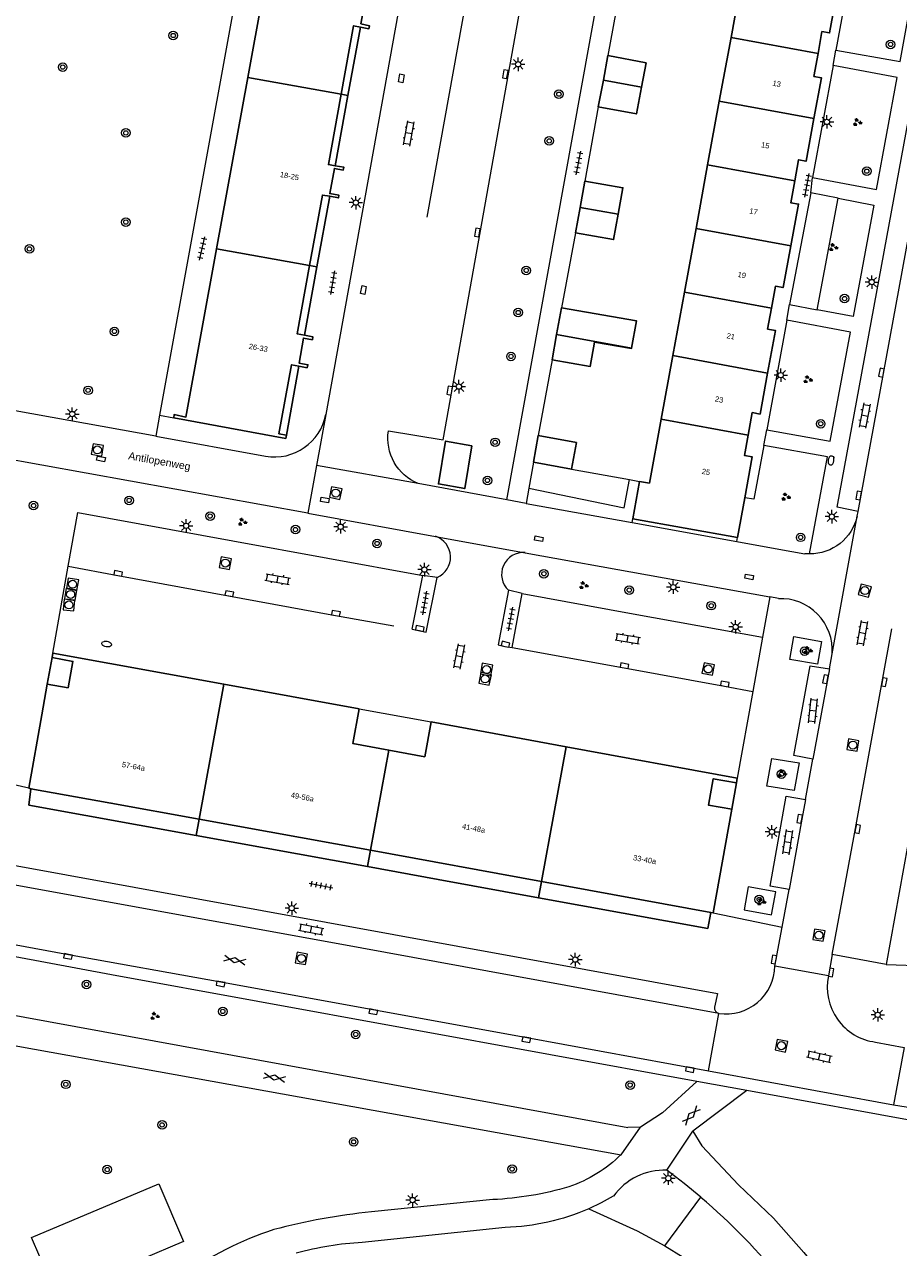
# Model space of a CAD drawing. Extents: x 131101 to 132041, y 397511 to 398853.
# Tile 46 of 80: x 131634 to 131716, y 398114 to 398229. Entities that reach past the tile are written whole.
import ezdxf
from ezdxf.enums import TextEntityAlignment as Align

# ---------------------------------------------------------------- set-up
doc = ezdxf.new("R2010")
doc.units = 0
doc.linetypes.add('DGN Style 2', pattern=[51.514866, 30.90892, -20.605946])
doc.layers.add('_vervallen situatie', color=250, linetype='Continuous', lineweight=9, plot=False)
for name, color, linetype, lineweight in [('gg-afsc-erfafscheiding', 250, 'Continuous', 9), ('gg-afsc-hekwerk', 250, 'Continuous', 9), ('gg-afsc-muur', 250, 'Continuous', 9), ('gg-bbg-bijgebouw', 10, 'Continuous', 25), ('gg-bbg-gedigitaliseerde bijgebouw', 10, 'Continuous', 25), ('gg-bbg-hoofdgebouw', 10, 'Continuous', 25), ('gg-bbg-onder overbouw', 10, 'Continuous', 25), ('gg-bbg-overig bouwwerk', 10, 'Continuous', 25), ('gg-bbg-pand overbouw', 10, 'DGN Style 2', 25), ('gg-bbg-tussenscheiding', 10, 'Continuous', 25), ('gg-bbg-tussenscheiding niveau 01', 10, 'Continuous', 25), ('gg-knt-verharding', 250, 'Continuous', 9), ('gg-knt-verharding nz', 250, 'DGN Style 2', 9), ('gt-grn-groengrens', 250, 'Continuous', 9), ('gt-grn-weggrens', 250, 'Continuous', 9), ('gt-symb-boom', 250, 'Continuous', 9), ('gt-symb-brandkraan', 250, 'Continuous', 9), ('gt-symb-gesloten verharding', 250, 'Continuous', 9), ('gt-symb-groenvak', 250, 'Continuous', 9), ('gt-symb-klinker verharding', 250, 'Continuous', 9), ('gt-symb-kolk', 250, 'Continuous', 9), ('gt-symb-kolk center center', 250, 'Continuous', 9), ('gt-symb-lichtmast', 250, 'Continuous', 9), ('gt-symb-rioolschacht', 250, 'Continuous', 9), ('gt-symb-tegel verharding', 250, 'Continuous', 9), ('X-AL-huisnummers', 2, 'Continuous', 25), ('X-AL-straatnaam', 3, 'Continuous', 35)]:
    doc.layers.add(name, color=color, linetype=linetype, lineweight=lineweight)
doc.styles.add('CS Annotative', font='arial.ttf')

# ---------------------------------------------------------------- blocks, each defined once
blk = doc.blocks.new('gt0-GRVAK')
at = {"layer": 'gt-symb-groenvak'}
for p, q in [((-0.11, 0.19), (-0.23, 0.24)), ((-0.18, 0.15), (0.09, 0.15)), ((-0.09, 0.21), (-0.16, 0.32)), ((-0.05, 0.21), (-0.05, 0.39)), ((0, 0.21), (0.06, 0.32)), ((0.02, 0.19), (0.13, 0.24)), ((0.26, -0.05), (0.2, 0.06)), ((0.3, -0.05), (0.3, 0.13)), ((0.35, -0.05), (0.41, 0.06)), ((-0.24, -0.23), (-0.36, -0.18)), ((-0.32, -0.26), (-0.05, -0.26)), ((-0.23, -0.21), (-0.29, -0.09)), ((-0.18, -0.2), (-0.18, -0.02)), ((-0.14, -0.21), (-0.07, -0.09)), ((-0.12, -0.23), (0, -0.18)), ((0.24, -0.07), (0.12, -0.02)), ((0.17, -0.11), (0.44, -0.11)), ((0.37, -0.07), (0.49, -0.02))]:
    blk.add_line(p, q, dxfattribs=at)
blk = doc.blocks.new('gt0-TEG1')
at = {"layer": 'gt-symb-tegel verharding'}
for p, q in [((-1.12, 0), (1.12, 0)), ((-0.9, -0.25), (-0.9, 0.25)), ((-0.45, -0.25), (-0.45, 0.25)), ((0, -0.25), (0, 0.25)), ((0.45, -0.25), (0.45, 0.25)), ((0.9, -0.25), (0.9, 0.25))]:
    blk.add_line(p, q, dxfattribs=at)
blk = doc.blocks.new('gt0-LMAST')
at = {"layer": 'gt-symb-lichtmast'}
for p, q in [((-0.18, 0.17), (-0.45, 0.44)), ((-0.01, 0.25), (-0.01, 0.62)), ((0.17, 0.17), (0.44, 0.44)), ((-0.26, 0), (-0.63, 0)), ((-0.18, -0.18), (-0.45, -0.45)), ((-0.01, -0.25), (-0.01, -0.63)), ((0.44, -0.45), (0.17, -0.18)), ((0.24, 0), (0.62, 0))]:
    blk.add_line(p, q, dxfattribs=at)
blk.add_circle((-0.01, 0), 0.25, dxfattribs=at)
blk = doc.blocks.new('gt0-BOOM')
at = {"layer": 'gt-symb-boom'}
for radius in [0.4, 0.2]:
    blk.add_circle((0, 0), radius, dxfattribs=at)
blk = doc.blocks.new('gt0-KL1')
at = {"layer": 'gt-symb-klinker verharding'}
for p, q in [((-1.15, 0.3), (1.15, 0.3)), ((-1, -0.3), (-1, 0.3)), ((-0.5, 0.3), (-0.5, 0.45)), ((0, -0.3), (0, 0.3)), ((0.5, 0.3), (0.5, 0.45)), ((1, -0.3), (1, 0.3)), ((-1.15, -0.3), (1.15, -0.3)), ((-0.5, -0.45), (-0.5, -0.3)), ((0.5, -0.45), (0.5, -0.3))]:
    blk.add_line(p, q, dxfattribs=at)
blk = doc.blocks.new('gt0-KOLK')
at = {"layer": 'gt-symb-kolk', "flags": 128}
blk.add_lwpolyline([(0, 0), (0.38, 0), (0.38, 0.4), (-0.38, 0.4), (-0.38, 0), (0, 0)], dxfattribs=at)
blk = doc.blocks.new('gt0-RS')
at = {"layer": 'gt-symb-rioolschacht', "flags": 128}
blk.add_lwpolyline([(-0.5, -0.5), (0.5, -0.5), (0.5, 0.5), (-0.5, 0.5), (-0.5, -0.5)], close=True, dxfattribs=at)
at = {"layer": 'gt-symb-rioolschacht'}
blk.add_circle((0, 0), 0.375, dxfattribs=at)
blk = doc.blocks.new('gt0-KOLKCC')
at = {"layer": 'gt-symb-kolk center center', "flags": 128}
blk.add_lwpolyline([(-0.38, 0.2), (0.38, 0.2), (0.38, -0.2), (-0.38, -0.2), (-0.38, 0.2)], close=True, dxfattribs=at)
blk = doc.blocks.new('gt0-GESVH1')
at = {"layer": 'gt-symb-gesloten verharding'}
for p, q in [((-0.99, -0.26), (0.01, 0.24)), ((0.01, -0.26), (-0.99, 0.24)), ((0.01, 0.24), (1.01, -0.26)), ((1.01, 0.24), (0.01, -0.26))]:
    blk.add_line(p, q, dxfattribs=at)
blk = doc.blocks.new('gt0-BR')
at = {"layer": 'gt-symb-brandkraan', "extrusion": (0, 0, -1)}
for centre, radius, start, end in [((0.24, 0), 0.206, 287.5669, 72.4331), ((-0.6, -2.66), 3, 72.4331, 73.108), ((0, -0.69), 0.938, 73.108, 106.892), ((0.6, -2.66), 3, 106.892, 107.5669), ((-0.24, 0), 0.206, 107.5669, 252.433), ((-0.6, 2.66), 3, 286.892, 287.5669), ((0.6, 2.66), 3, 252.433, 253.1079)]:
    blk.add_arc(centre, radius, start, end, dxfattribs=at)
at = {"layer": 'gt-symb-brandkraan'}
blk.add_arc((0, 0.69), 0.938, 253.108, 286.8921, dxfattribs=at)
blk = doc.blocks.new('_vervallen situatie')
at = {"layer": 'gt-symb-brandkraan'}
for p, rotation in [((131709.66, 398187.95), 80.27403432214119), ((131642.06, 398170.8), 168.5776789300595)]:
    blk.add_blockref('gt0-BR', p, dxfattribs=dict(at, rotation=rotation))

msp = doc.modelspace()

# ---------------------------------------------------------------- linework, layer by layer
at = {"layer": 'gg-afsc-erfafscheiding'}
for p, q in [((131690.14, 398232.99), (131688.84, 398225.76)), ((131687.94, 398220.98), (131686.67, 398214.05)), ((131685.81, 398209.21), (131684.49, 398202.22)), ((131683.63, 398197.36), (131682.34, 398190.29))]:
    msp.add_line(p, q, dxfattribs=at)
at = {"layer": 'gg-afsc-hekwerk'}
msp.add_line((131665.62, 398164.75), (131672.34, 398163.53), dxfattribs=at)
at = {"layer": 'gg-afsc-muur'}
for p, q in [((131685.43, 398187.14), (131690.84, 398186.16)), ((131690.84, 398186.16), (131691.79, 398185.99))]:
    msp.add_line(p, q, dxfattribs=at)
at = {"layer": 'gg-bbg-bijgebouw'}
for p, q in [((131688.84, 398225.76), (131688.41, 398223.47)), ((131688.41, 398223.47), (131687.94, 398220.98)), ((131686.67, 398214.05), (131686.23, 398211.59)), ((131686.23, 398211.59), (131685.81, 398209.21)), ((131684.49, 398202.22), (131684.05, 398199.72)), ((131684.05, 398199.72), (131683.63, 398197.36)), ((131682.34, 398190.29), (131681.88, 398187.8)), ((131681.88, 398187.8), (131685.43, 398187.14))]:
    msp.add_line(p, q, dxfattribs=at)
at = {"layer": 'gg-bbg-bijgebouw', "flags": 128}
for points in [[(131688.84, 398225.76), (131692.39, 398225.08), (131691.96, 398222.83)], [(131691.96, 398222.83), (131691.49, 398220.31), (131687.94, 398220.98)], [(131686.67, 398214.05), (131690.23, 398213.42), (131689.79, 398210.94)], [(131689.79, 398210.94), (131689.37, 398208.58), (131685.81, 398209.21)], [(131687.58, 398199.01), (131687.18, 398196.73), (131683.63, 398197.36)], [(131685.43, 398187.14), (131685.89, 398189.62), (131682.34, 398190.29)]]:
    msp.add_lwpolyline(points, dxfattribs=at)
at = {"layer": 'gg-bbg-gedigitaliseerde bijgebouw', "flags": 128}
for points in [[(131684.49, 398202.22), (131691.49, 398201), (131691.04, 398198.44)], [(131691.04, 398198.44), (131691.04, 398198.41), (131687.58, 398199.01)]]:
    msp.add_lwpolyline(points, dxfattribs=at)
at = {"layer": 'gg-bbg-hoofdgebouw'}
for p, q in [((131701.41, 398233.38), (131700.32, 398227.44)), ((131700.32, 398227.44), (131699.23, 398221.5)), ((131652.32, 398207.72), (131655.23, 398223.72)), ((131699.23, 398221.5), (131698.14, 398215.56)), ((131698.14, 398215.56), (131697.06, 398209.62)), ((131697.06, 398209.62), (131695.97, 398203.68)), ((131695.97, 398203.68), (131694.88, 398197.74)), ((131694.88, 398197.74), (131693.79, 398191.8)), ((131693.79, 398191.8), (131692.7, 398185.83)), ((131691.79, 398185.99), (131691.16, 398182.5)), ((131692.7, 398185.83), (131691.79, 398185.99)), ((131700.94, 398180.77), (131701.61, 398184.46)), ((131691.16, 398182.5), (131700.94, 398180.77)), ((131637.05, 398169.97), (131636.97, 398169.54)), ((131653, 398167.06), (131637.05, 398169.97)), ((131665.62, 398164.75), (131653, 398167.06)), ((131684.93, 398161.21), (131672.34, 398163.53)), ((131700.91, 398158.27), (131684.93, 398161.21)), ((131700.83, 398157.84), (131700.91, 398158.27)), ((131634.79, 398157.34), (131634.97, 398157.3)), ((131698.66, 398145.7), (131700.39, 398155.38)), ((131698.44, 398145.74), (131698.66, 398145.7))]:
    msp.add_line(p, q, dxfattribs=at)
at = {"layer": 'gg-bbg-hoofdgebouw', "flags": 128}
for points in [[(131655.23, 398223.72), (131658.1, 398239.46), (131657, 398239.68), (131657.05, 398239.97)], [(131665.74, 398228.42), (131666.54, 398228.27), (131666.6, 398228.54), (131665.78, 398228.73), (131666.21, 398231.03), (131667.03, 398230.89), (131667.07, 398231.15), (131666.26, 398231.32)], [(131710.22, 398231.77), (131709.52, 398227.88), (131708.81, 398228.01), (131708.44, 398225.95)], [(131708.44, 398225.95), (131708.05, 398223.82), (131708.75, 398223.69), (131708.05, 398219.89)], [(131708.05, 398219.89), (131707.32, 398215.9), (131706.62, 398216.03), (131706.27, 398214.07)], [(131662.88, 398212.62), (131663.68, 398212.47), (131663.72, 398212.73), (131662.88, 398212.88), (131663.32, 398215.22), (131664.14, 398215.07), (131664.2, 398215.33), (131663.39, 398215.48)], [(131706.27, 398214.07), (131705.89, 398212.02), (131706.62, 398211.89), (131705.9, 398208)], [(131648.33, 398191.93), (131648.36, 398192.24), (131649.46, 398192.01), (131652.32, 398207.72)], [(131705.9, 398208), (131705.18, 398204.1), (131704.47, 398204.23), (131704.1, 398202.19)], [(131704.1, 398202.19), (131703.74, 398200.23), (131704.48, 398200.09), (131703.74, 398196.12)], [(131660, 398196.76), (131660.77, 398196.61), (131660.84, 398196.89), (131660.02, 398197.05), (131660.42, 398199.38), (131661.26, 398199.23), (131661.31, 398199.49), (131660.52, 398199.64)], [(131703.74, 398196.12), (131703.03, 398192.29), (131702.31, 398192.42), (131701.93, 398190.31)], [(131658.83, 398190.31), (131658.78, 398190.01), (131648.33, 398191.93)], [(131701.93, 398190.31), (131701.58, 398188.41), (131702.3, 398188.28), (131701.61, 398184.46)], [(131634.79, 398157.34), (131636, 398164.21), (131636.52, 398167.07)], [(131668.38, 398160.91), (131665.03, 398161.53), (131665.62, 398164.75)], [(131672.34, 398163.53), (131671.74, 398160.29), (131668.38, 398160.91)]]:
    msp.add_lwpolyline(points, dxfattribs=at)
at = {"layer": 'gg-bbg-onder overbouw'}
for p, q in [((131666.67, 398151.56), (131650.7, 398154.46)), ((131682.64, 398148.63), (131666.67, 398151.56)), ((131698.44, 398145.74), (131682.64, 398148.63))]:
    msp.add_line(p, q, dxfattribs=at)
at = {"layer": 'gg-bbg-onder overbouw', "flags": 128}
for points in [[(131663.94, 398222.15), (131665.1, 398228.55), (131665.74, 398228.42)], [(131663.39, 398215.48), (131662.76, 398215.59), (131663.94, 398222.15)], [(131661, 398206.15), (131662.19, 398212.74), (131662.88, 398212.62)], [(131660.52, 398199.64), (131659.84, 398199.77), (131661, 398206.15)], [(131658.83, 398190.31), (131658.14, 398190.45), (131659.32, 398196.89), (131660, 398196.76)], [(131636.97, 398169.54), (131638.91, 398169.19), (131638.46, 398166.72), (131636.52, 398167.07)], [(131700.39, 398155.38), (131698.22, 398155.77), (131698.67, 398158.23), (131700.83, 398157.84)], [(131650.7, 398154.46), (131642.46, 398155.96), (131634.97, 398157.3)]]:
    msp.add_lwpolyline(points, dxfattribs=at)
at = {"layer": 'gg-bbg-overig bouwwerk', "flags": 128}
msp.add_lwpolyline([(131676.14, 398189.33), (131675.48, 398185.33), (131673.02, 398185.76), (131673.69, 398189.76), (131676.14, 398189.33)], dxfattribs=at)
at = {"layer": 'gg-bbg-pand overbouw'}
for p, q in [((131665.74, 398228.42), (131664.58, 398222.04)), ((131664.58, 398222.04), (131663.39, 398215.48)), ((131662.88, 398212.62), (131661.68, 398206.03)), ((131661.68, 398206.03), (131660.52, 398199.64)), ((131660, 398196.76), (131658.83, 398190.31)), ((131636.97, 398169.54), (131636.52, 398167.07)), ((131700.83, 398157.84), (131700.39, 398155.38)), ((131666.39, 398150.03), (131650.42, 398152.93))]:
    msp.add_line(p, q, dxfattribs=at)
at = {"layer": 'gg-bbg-pand overbouw', "flags": 128}
for points in [[(131650.42, 398152.93), (131634.79, 398155.77), (131634.97, 398157.3)], [(131682.36, 398147.12), (131673.01, 398148.83), (131666.39, 398150.03)], [(131698.44, 398145.74), (131698.17, 398144.24), (131682.36, 398147.12)]]:
    msp.add_lwpolyline(points, dxfattribs=at)
at = {"layer": 'gg-bbg-tussenscheiding'}
for p, q in [((131708.44, 398225.95), (131700.32, 398227.44)), ((131663.94, 398222.15), (131655.23, 398223.72)), ((131691.96, 398222.83), (131688.41, 398223.47)), ((131708.05, 398219.89), (131699.23, 398221.5)), ((131706.27, 398214.07), (131698.14, 398215.56)), ((131689.79, 398210.94), (131686.23, 398211.59)), ((131705.9, 398208), (131697.06, 398209.62)), ((131661, 398206.15), (131652.32, 398207.72)), ((131704.1, 398202.19), (131695.97, 398203.68)), ((131691.04, 398198.44), (131684.05, 398199.72)), ((131703.74, 398196.12), (131694.88, 398197.74)), ((131701.93, 398190.31), (131693.79, 398191.8)), ((131653, 398167.06), (131650.7, 398154.46)), ((131668.38, 398160.91), (131666.67, 398151.56)), ((131684.93, 398161.21), (131682.64, 398148.63))]:
    msp.add_line(p, q, dxfattribs=at)
at = {"layer": 'gg-bbg-tussenscheiding niveau 01'}
for p, q in [((131664.58, 398222.04), (131663.94, 398222.15)), ((131661.68, 398206.03), (131661, 398206.15)), ((131650.7, 398154.46), (131650.42, 398152.93)), ((131666.67, 398151.56), (131666.39, 398150.03)), ((131682.64, 398148.63), (131682.36, 398147.12))]:
    msp.add_line(p, q, dxfattribs=at)
at = {"layer": 'gg-knt-verharding'}
for p, q in [((131655.71, 398240.22), (131647, 398192.17)), ((131673.45, 398189.88), (131682.27, 398239.21)), ((131679.4, 398184.27), (131689.29, 398238.83)), ((131712.03, 398236.77), (131710.1, 398226.28)), ((131670.39, 398236.12), (131662.52, 398192.26)), ((131709.86, 398224.83), (131707.93, 398214.37)), ((131707.76, 398212.94), (131705.79, 398202.52)), ((131710.33, 398212.44), (131707.76, 398212.94)), ((131705.79, 398202.52), (131708.37, 398202.03)), ((131705.53, 398201.04), (131703.65, 398190.82)), ((131646.64, 398190.21), (131631.93, 398192.87)), ((131662.52, 398192.26), (131661.65, 398187.49)), ((131647, 398192.17), (131646.64, 398190.21)), ((131646.64, 398190.21), (131656.88, 398188.35)), ((131668.35, 398190.72), (131673.45, 398189.88)), ((131660.84, 398183.02), (131630.96, 398188.43)), ((131681.88, 398187.8), (131681.47, 398185.38)), ((131661.65, 398187.49), (131660.84, 398183.02)), ((131679.4, 398184.27), (131671.14, 398185.79)), ((131681.47, 398185.38), (131681.22, 398183.94)), ((131681.22, 398183.94), (131679.4, 398184.27)), ((131681.22, 398183.94), (131691.1, 398182.15)), ((131712.09, 398182.74), (131712.18, 398183.19)), ((131660.84, 398183.02), (131672.74, 398180.86)), ((131691.1, 398182.15), (131700.87, 398180.38)), ((131672.74, 398180.86), (131681.12, 398179.34)), ((131700.87, 398180.38), (131704.77, 398179.67)), ((131704.77, 398179.67), (131707.22, 398179.23)), ((131681.12, 398179.34), (131703.94, 398175.21)), ((131707.65, 398179.22), (131707.22, 398179.23)), ((131637.05, 398169.97), (131638.46, 398178.08)), ((131670.57, 398172.2), (131671.56, 398177.2)), ((131672.89, 398177.03), (131671.56, 398177.2)), ((131680.83, 398175.53), (131679.56, 398175.83)), ((131679.91, 398170.49), (131680.83, 398175.53)), ((131703.94, 398175.21), (131703.26, 398171.46)), ((131704.74, 398175.05), (131703.94, 398175.21)), ((131703.26, 398171.46), (131702.36, 398166.38)), ((131709.5, 398168.48), (131709.75, 398169.9)), ((131702.36, 398166.38), (131700.91, 398158.27)), ((131707.28, 398156.29), (131707.95, 398160.05)), ((131705.09, 398144.37), (131705.74, 398147.89)), ((131704.42, 398140.74), (131705.09, 398144.37)), ((131709.77, 398141.82), (131709.41, 398139.83)), ((131714.79, 398140.89), (131709.77, 398141.82)), ((131709.41, 398139.83), (131704.42, 398140.74)), ((131629.21, 398136.91), (131690.68, 398125.66)), ((131698.21, 398130.95), (131699.18, 398136.31)), ((131628.49, 398134.19), (131690.06, 398123.12)), ((131713.81, 398133.64), (131716.48, 398133.14)), ((131716.48, 398133.14), (131715.49, 398127.79)), ((131698.21, 398130.95), (131715.49, 398127.79)), ((131701.8, 398129.12), (131697.13, 398129.97)), ((131701.8, 398129.12), (131696.77, 398125.31)), ((131734.57, 398123.11), (131701.8, 398129.12)), ((131691.87, 398125.7), (131690.68, 398125.66)), ((131678.09, 398118.92), (131666.76, 398117.77)), ((131679.26, 398116.33), (131665.91, 398114.93))]:
    msp.add_line(p, q, dxfattribs=at)
at = {"layer": 'gg-knt-verharding', "flags": 128}
for points in [[(131712.18, 398183.19), (131710.22, 398183.58), (131718.06, 398226.21), (131723.65, 398257.03), (131725.62, 398256.64)], [(131710.1, 398226.28), (131716.09, 398225.2), (131718.01, 398235.69), (131712.03, 398236.77)], [(131707.93, 398214.37), (131713.89, 398213.27), (131715.83, 398223.73), (131709.86, 398224.83)], [(131710.33, 398212.44), (131713.64, 398211.8), (131711.71, 398201.4), (131708.37, 398202.03)], [(131721.52, 398206.34), (131726.55, 398205.41), (131718.85, 398163.28), (131714.79, 398140.89)], [(131703.65, 398190.82), (131709.57, 398189.77), (131711.46, 398199.92), (131705.53, 398201.04)], [(131703.39, 398189.35), (131702.45, 398184.35), (131701.61, 398184.46)], [(131707.65, 398179.22), (131709.32, 398188.29), (131703.39, 398189.35)], [(131638.46, 398178.08), (131639.36, 398183.09), (131653.83, 398180.46), (131671.56, 398177.2)], [(131670.57, 398172.2), (131671.89, 398171.93), (131672.89, 398177.03)], [(131679.56, 398175.83), (131678.59, 398170.74), (131679.23, 398170.59), (131679.91, 398170.49)], [(131680.83, 398175.53), (131691.2, 398173.63), (131703.26, 398171.46)], [(131708.78, 398171.06), (131708.39, 398168.93), (131705.81, 398169.38), (131706.18, 398171.52), (131708.78, 398171.06)], [(131707.95, 398160.05), (131706.18, 398160.39), (131707.71, 398168.78), (131709.5, 398168.48)], [(131704.13, 398160.12), (131706.69, 398159.7), (131706.21, 398157.13), (131703.65, 398157.55), (131704.13, 398160.12)], [(131634.79, 398157.34), (131633.44, 398157.65), (131632.49, 398152.7), (131623.13, 398154.41), (131619.56, 398155.03)], [(131705.74, 398147.89), (131703.98, 398148.19), (131705.46, 398156.61), (131707.28, 398156.29)], [(131632.12, 398149.04), (131632.34, 398150.35), (131699.06, 398138.18), (131698.79, 398136.89)], [(131699.18, 398136.31), (131663.32, 398142.86), (131631.59, 398148.64)], [(131704.5, 398147.68), (131701.93, 398148.15), (131701.55, 398145.99), (131704.11, 398145.52), (131704.5, 398147.68)], [(131622.79, 398144.71), (131638.49, 398141.83), (131652.73, 398139.27), (131681.26, 398134.06), (131698.21, 398130.95)], [(131697.13, 398129.97), (131642.52, 398139.93), (131630.15, 398142.23)], [(131697.13, 398129.97), (131693.92, 398127.03), (131691.87, 398125.7)], [(131715.49, 398127.79), (131716.67, 398127.59), (131798.82, 398112.6), (131814.29, 398109.8)], [(131696.77, 398125.31), (131697.61, 398123.95), (131701.03, 398120.32), (131704.29, 398117.18), (131707.12, 398113.99), (131710.04, 398110.43), (131712.3, 398107.25), (131713.76, 398104.44)], [(131697.52, 398119.14), (131695.95, 398120.44), (131694.34, 398121.68)], [(131637.38, 398109.97), (131635.05, 398115.39), (131646.93, 398120.39), (131649.22, 398115.02), (131637.38, 398109.97)], [(131689.34, 398119.25), (131688.21, 398118.62), (131687.04, 398118.07)]]:
    msp.add_lwpolyline(points, dxfattribs=at)
at = {"layer": 'gg-knt-verharding'}
for centre, radius, start, end in [((131657.72, 398193.16), 4.88, 260.0859, 349.352), ((131672.1, 398178.92), 2.05, 292.6888, 71.8518), ((131680.94, 398177.32), 2.03, 85.1398, 227.0533), ((131704.97, 398170.26), 4.79, 355.6313, 92.7209), ((131699.87, 398140.81), 4.55, 261.2623, 359.1546), ((131714.44, 398138.74), 5.14, 167.797, 263.0328), ((131699.28, 398136.8), 0.502, 169.5221, 258.1749), ((131694.13, 398115.76), 5.92, 87.9962, 143.9631), ((131658.06, 398073.05), 60.67, 38.9589, 49.4314), ((131672.78, 398058.61), 59.47, 95.811, 104.7378), ((131667.97, 398084.87), 32.91, 108.2741, 125.0903), ((131667.86, 398083.47), 31.52, 93.5483, 104.9178)]:
    msp.add_arc(centre, radius, start, end, dxfattribs=at)
at = {"layer": 'gg-knt-verharding', "extrusion": (0, 0, -1)}
for centre, radius, start, end in [((-131672.88, 398190.03), 4.58, 292.3627, 8.6648), ((-131707.68, 398183.74), 4.52, 192.6954, 270.3543), ((-131680.79, 398132.67), 13.31, 225.8289, 250.6675), ((-131676.65, 398149.38), 30.49, 253.7371, 267.2886), ((-131678.68, 398137.17), 20.86, 246.376, 268.423), ((-131637.39, 398126.51), 18.77, 231.6021, 329.9417)]:
    msp.add_arc(centre, radius, start, end, dxfattribs=at)
at = {"layer": 'gg-knt-verharding nz'}
for p, q in [((131677.43, 398241.1), (131668.35, 398190.72)), ((131709.5, 398168.48), (131707.95, 398160.05))]:
    msp.add_line(p, q, dxfattribs=at)
at = {"layer": 'gg-knt-verharding nz', "flags": 128}
for points in [[(131712.18, 398183.19), (131716.91, 398208.96), (131719.81, 398224.64), (131719.99, 398225.82)], [(131709.77, 398141.82), (131711.95, 398153.57), (131714.42, 398167.29), (131717.43, 398183.78), (131721.52, 398206.34)], [(131638.46, 398178.08), (131643.1, 398177.21), (131663.42, 398173.48), (131670.57, 398172.2)], [(131679.91, 398170.49), (131690.34, 398168.58), (131699.71, 398166.89), (131702.36, 398166.38)], [(131707.28, 398156.29), (131706.92, 398154.45), (131705.74, 398147.89)]]:
    msp.add_lwpolyline(points, dxfattribs=at)
at = {"layer": 'gt-grn-groengrens'}
for p, q in [((131708.37, 398202.03), (131710.33, 398212.44)), ((131691.1, 398182.15), (131691.16, 398182.5)), ((131700.87, 398180.38), (131700.94, 398180.77)), ((131694.14, 398114.62), (131697.52, 398119.14))]:
    msp.add_line(p, q, dxfattribs=at)
at = {"layer": 'gt-grn-groengrens', "flags": 128}
for points in [[(131681.47, 398185.38), (131690.36, 398183.54), (131690.84, 398186.16)], [(131687.04, 398118.07), (131691.57, 398116), (131694.14, 398114.62)], [(131694.14, 398114.62), (131695.87, 398113.54), (131697.49, 398112.31), (131698.93, 398110.92), (131700.1, 398109.28)]]:
    msp.add_lwpolyline(points, dxfattribs=at)
at = {"layer": 'gt-grn-weggrens'}
for p, q in [((131709.86, 398224.83), (131710.1, 398226.28)), ((131707.76, 398212.94), (131707.93, 398214.37)), ((131705.53, 398201.04), (131705.79, 398202.52)), ((131647, 398192.17), (131648.33, 398191.93)), ((131703.39, 398189.35), (131703.65, 398190.82)), ((131671.14, 398185.79), (131661.65, 398187.49)), ((131709.75, 398169.9), (131712.09, 398182.74)), ((131698.66, 398145.7), (131705.09, 398144.37)), ((131714.79, 398140.89), (131720.11, 398140.7)), ((131690.06, 398123.12), (131691.87, 398125.7)), ((131694.34, 398121.68), (131696.77, 398125.31))]:
    msp.add_line(p, q, dxfattribs=at)

# ---------------------------------------------------------------- block references
at = {"layer": '_vervallen situatie'}
msp.add_blockref('_vervallen situatie', (0, 0), dxfattribs=at)
at = {"layer": 'gt-symb-boom'}
for p in [(131648.27, 398227.64), (131715.21, 398226.81), (131637.96, 398224.69), (131684.26, 398222.16), (131643.85, 398218.54), (131683.36, 398217.8), (131712.99, 398214.97), (131643.85, 398210.21), (131634.85, 398207.71), (131681.21, 398205.7), (131710.92, 398203.07), (131680.47, 398201.77), (131642.78, 398200), (131679.79, 398197.67), (131640.33, 398194.5), (131708.69, 398191.38), (131678.31, 398189.65), (131677.59, 398186.09), (131644.16, 398184.22), (131635.24, 398183.74), (131651.71, 398182.76), (131659.68, 398181.5), (131706.82, 398180.77), (131667.29, 398180.2), (131682.86, 398177.37), (131690.82, 398175.85), (131698.48, 398174.39), (131707.19, 398170.14), (131705.02, 398158.65), (131702.95, 398146.96), (131640.18, 398139.02), (131652.9, 398136.5), (131665.3, 398134.35), (131690.91, 398129.62), (131647.23, 398125.9), (131665.11, 398124.32), (131642.11, 398121.73), (131679.89, 398121.78)]:
    msp.add_blockref('gt0-BOOM', p, dxfattribs=at)
at = {"layer": 'gt-symb-boom', "rotation": 349.8027944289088}
msp.add_blockref('gt0-BOOM', (131638.25, 398129.69), dxfattribs=at)
at = {"layer": 'gt-symb-gesloten verharding'}
for p, rotation in [((131654.01, 398141.3), 348.9261288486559), ((131657.71, 398130.33), 349.5106101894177), ((131696.6, 398126.79), 47.14809157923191)]:
    msp.add_blockref('gt0-GESVH1', p, dxfattribs=dict(at, rotation=rotation))
at = {"layer": 'gt-symb-groenvak'}
for p in [(131712.1, 398219.53), (131709.86, 398207.85), (131707.48, 398195.51), (131705.42, 398184.55), (131654.71, 398182.2), (131686.55, 398176.28), (131707.48, 398170.22), (131705.06, 398158.72), (131703.13, 398146.74), (131646.53, 398136.06)]:
    msp.add_blockref('gt0-GRVAK', p, dxfattribs=at)
at = {"layer": 'gt-symb-klinker verharding'}
for p, rotation in [((131670.27, 398218.5), 79.80279442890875), ((131712.79, 398192.15), 259.2853561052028), ((131658.02, 398176.88), 349.9820655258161), ((131712.59, 398171.83), 79.92566726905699), ((131690.68, 398171.3), 350.499989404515), ((131674.97, 398169.65), 79.57734546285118), ((131707.98, 398164.57), 83.68511557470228), ((131705.62, 398152.3), 81.19719554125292), ((131661.15, 398144.17), 349.0495657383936), ((131708.56, 398132.28), 347.1170205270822)]:
    msp.add_blockref('gt0-KL1', p, dxfattribs=dict(at, rotation=rotation))
at = {"layer": 'gt-symb-kolk'}
for p, rotation in [((131679.45, 398224), 80.03848340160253), ((131676.85, 398209.2), 80.03848340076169), ((131714.55, 398196.12), 79.56697526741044), ((131674.26, 398194.44), 80.03848340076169), ((131712.43, 398184.64), 79.98206552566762), ((131643.1, 398177.21), 349.3979417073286), ((131653.47, 398175.32), 349.6336773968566), ((131663.42, 398173.48), 349.5669752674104), ((131671.25, 398172.06), 348.9933358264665), ((131679.23, 398170.59), 346.7561979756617), ((131690.34, 398168.58), 349.5773454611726), ((131699.71, 398166.89), 349.7464019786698), ((131709.32, 398167.49), 79.16208955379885), ((131714.42, 398167.29), 259.7464019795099), ((131706.92, 398154.45), 79.04956573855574), ((131711.95, 398153.57), 259.5106101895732), ((131638.49, 398141.83), 169.6336773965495), ((131704.52, 398141.32), 79.92566726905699), ((131709.47, 398140.16), 259.8027944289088), ((131652.73, 398139.27), 169.8027944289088), ((131666.98, 398136.66), 169.6336773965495), ((131681.26, 398134.06), 169.6900296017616), ((131696.51, 398131.27), 169.6336773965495)]:
    msp.add_blockref('gt0-KOLK', p, dxfattribs=dict(at, rotation=rotation))
at = {"layer": 'gt-symb-kolk center center'}
for p, rotation in [((131669.56, 398223.64), 259.8592068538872), ((131666.02, 398203.87), 79.10581701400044), ((131641.53, 398188.1), 169.8592068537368), ((131662.41, 398184.26), 349.7464019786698), ((131682.38, 398180.64), 349.7464019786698), ((131702.02, 398177.08), 349.7464019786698)]:
    msp.add_blockref('gt0-KOLKCC', p, dxfattribs=dict(at, rotation=rotation))
at = {"layer": 'gt-symb-lichtmast'}
for p in [(131680.47, 398224.95), (131709.28, 398219.57), (131665.32, 398212.03), (131713.46, 398204.61), (131704.97, 398195.92), (131674.94, 398194.85), (131638.86, 398192.29), (131709.74, 398182.71), (131649.49, 398181.85), (131663.9, 398181.76), (131671.72, 398177.76), (131694.94, 398176.12), (131700.76, 398172.41), (131704.15, 398153.27), (131659.34, 398146.14), (131685.8, 398141.34), (131714.02, 398136.18), (131694.48, 398120.92), (131670.62, 398118.88)]:
    msp.add_blockref('gt0-LMAST', p, dxfattribs=at)
at = {"layer": 'gt-symb-rioolschacht'}
for p, rotation in [((131641.2, 398188.94), 350.2078537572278), ((131663.44, 398184.91), 347.9372539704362), ((131653.14, 398178.37), 259.2183832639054), ((131638.88, 398176.39), 259.6900296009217), ((131712.81, 398175.8), 74.99108632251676), ((131638.7, 398175.44), 260.9051950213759), ((131638.54, 398174.46), 263.799029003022), ((131677.51, 398168.43), 260.2740343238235), ((131698.2, 398168.48), 78.57767893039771), ((131677.37, 398167.55), 258.5215179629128), ((131711.69, 398161.37), 260.7920309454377), ((131708.52, 398143.62), 80.97080115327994), ((131660.23, 398141.45), 349.3416384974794), ((131705.02, 398133.3), 348.3415983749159)]:
    msp.add_blockref('gt0-RS', p, dxfattribs=dict(at, rotation=rotation))
at = {"layer": 'gt-symb-tegel verharding'}
for p, rotation in [((131686.08, 398215.74), 78.70129979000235), ((131707.41, 398213.64), 79.63367739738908), ((131650.97, 398207.75), 77.70114483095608), ((131663.16, 398204.55), 80.73547601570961), ((131671.75, 398174.64), 79.6900296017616), ((131679.77, 398173.14), 79.51061018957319), ((131662.07, 398148.25), 348.7574742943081)]:
    msp.add_blockref('gt0-TEG1', p, dxfattribs=dict(at, rotation=rotation))

# ---------------------------------------------------------------- texts
at = {"layer": 'X-AL-huisnummers', "style": 'CS Annotative'}
for s, rotation, p in [('13', 349.6, (131704.54, 398222.89)), ('15', 349.6, (131703.48, 398217.14)), ('18-25', 349.4, (131659.07, 398214.27)), ('17', 349.6, (131702.38, 398210.96)), ('19', 349.6, (131701.29, 398205.03)), ('21', 349.5, (131700.26, 398199.31)), ('26-33', 350.2, (131656.17, 398198.23)), ('23', 349.5, (131699.17, 398193.4)), ('25', 349.7, (131697.94, 398186.64)), ('57-64a', 349.7, (131644.52, 398159.14)), ('49-56a', 349.7, (131660.28, 398156.28)), ('41-48a', 349.6, (131676.26, 398153.36)), ('33-40a', 349.6, (131692.22, 398150.44))]:
    msp.add_text(s, height=0.5, rotation=rotation, dxfattribs=at).set_placement(p, align=Align.CENTER)
at = {"layer": 'X-AL-straatnaam', "style": 'CS Annotative'}
msp.add_text('Antilopenweg', height=0.7, rotation=349.7, dxfattribs=at).set_placement((131646.98, 398187.81), align=Align.MIDDLE)

doc.saveas('drawing.dxf')
